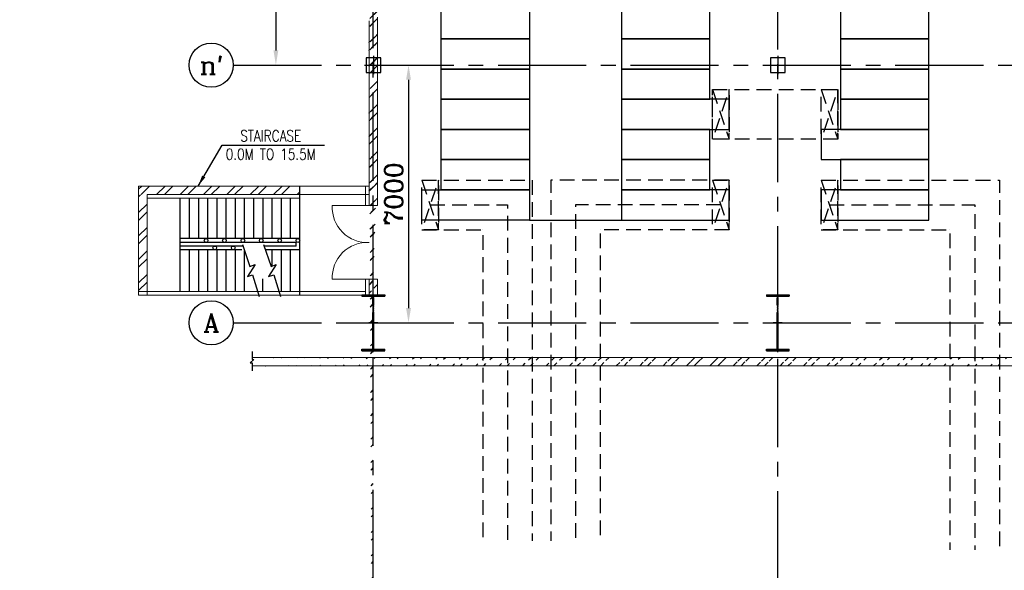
# Model space of a CAD drawing. Extents: x -7650383 to 4934791, y -137560 to 1826789.
# Tile 77 of 256: x 313112 to 339892, y 462358 to 477315. Entities that reach past the tile are written whole.
import ezdxf
from ezdxf.enums import TextEntityAlignment as Align

# ---------------------------------------------------------------- set-up
doc = ezdxf.new("R2010")
doc.units = 0
doc.header["$LTSCALE"] = 800
doc.header["$MEASUREMENT"] = 0
for name, pattern in [('CENTER', [2, 1.25, -0.25, 0.25, -0.25]), ('CENTER2', [1.125, 0.75, -0.125, 0.125, -0.125]), ('DASHED', [0.75, 0.5, -0.25])]:
    doc.linetypes.add(name, pattern=pattern)
doc.layers.get('0').update_dxf_attribs({"linetype": 'CONTINUOUS'})
for name, color, linetype in [('0-7-COL', 2, 'CENTER'), ('Aux_col', 7, 'CONTINUOUS'), ('COL', 1, 'CENTER'), ('FORMAT', 7, 'CONTINUOUS'), ('GRID', 8, 'CENTER'), ('GT_5', 4, 'CONTINUOUS'), ('HATCH', 9, 'CONTINUOUS'), ('STR', 2, 'CONTINUOUS'), ('T', 3, 'CONTINUOUS'), ('TEXT', 3, 'CONTINUOUS')]:
    doc.layers.add(name, color=color, linetype=linetype)
doc.layers.add('DIM', color=4, linetype='CONTINUOUS', lineweight=13)
doc.layers.add('WALL', color=6, linetype='CONTINUOUS', lineweight=18)
doc.styles.add('HTX11', font='O8111901')
doc.styles.add('ROMANC', font='romanc')
doc.styles.add('ROMANS', font='ISO9.shx', dxfattribs={"width": 0.8})
doc.styles.add('S1', font='SIMPLEX.SHX', dxfattribs={"height": 200})
doc.styles.add('S3', font='ROMANS1.SHX', dxfattribs={"width": 0.8})
doc.styles.get("Standard").update_dxf_attribs({"font": 'ISO9'})
doc.dimstyles.get("Standard").update_dxf_attribs({"dimtxt": 0.18, "dimasz": 0.18, "dimexe": 0.18, "dimexo": 0.0625, "dimgap": 0.09, "dimtad": 0, "dimtih": 1, "dimtoh": 1, "dimdec": 4, "dimzin": 0, "dimdsep": 46, "dimtxsty": 'Standard', "dimcen": 0.09, "dimadec": 0, "dimazin": 0, "dimtfac": 1, "dimtdec": 4, "dimtofl": 0, "dimtmove": 0, "dimatfit": 3, "dimfxl": 1, "dimtolj": 1, "dimtzin": 0, "dimarcsym": 0})
doc.dimstyles.new('STANDARD$0', dxfattribs={"dimtxt": 250, "dimasz": 200, "dimexe": 0, "dimexo": 0, "dimgap": 100, "dimtad": 1, "dimdec": 0, "dimzin": 0, "dimdsep": 46, "dimtxsty": 'S1', "dimcen": 0, "dimadec": 0, "dimazin": 0, "dimtfac": 1, "dimtdec": 0, "dimtmove": 2, "dimatfit": 3, "dimfxl": 1, "dimtolj": 1, "dimtzin": 0, "dimarcsym": 0})
pattern_1 = [(45, (236850.27, 370560), (-318.198, 318.198), []), (45, (237062.4, 370560), (-318.198, 318.198), [])]
pattern_2 = [(45, (236850.27, 370560), (-318.198, 318.198), []), (45, (237062.4, 370560), (-318.198, 318.198), [])]

# ---------------------------------------------------------------- blocks, each defined once
blk = doc.blocks.new('A$C41E52089')
at = {"layer": 'COL'}
h = blk.add_hatch(dxfattribs=at)
h.set_pattern_fill('ANSI31', color=256, scale=100, style=0)
h.paths.add_polyline_path([(310, -720), (0, -720), (0, -760), (310, -760)])
h.paths.add_polyline_path([(0, -720), (-310, -720), (-310, -760), (0, -760)])
h.paths.add_polyline_path([(0, 0), (-13, 0), (-13, -720), (0, -720)])
h.paths.add_polyline_path([(0, 720), (-13, 720), (-13, 0), (0, 0)])
h.paths.add_polyline_path([(12, 0), (0, 0), (0, -720), (12, -720)])
h.paths.add_polyline_path([(12, 720), (0, 720), (0, 0), (12, 0)])
h.paths.add_polyline_path([(310, 760), (0, 760), (0, 720), (12, 720), (310, 720)])
h.paths.add_polyline_path([(0, 760), (-310, 760), (-310, 720), (0, 720)])
for p, q in [((-310, 760), (310, 760)), ((-310, 760), (-310, 720)), ((-310, 720), (310, 720)), ((-13, -720), (-13, 720)), ((12, -720), (12, 720)), ((310, 760), (310, 720)), ((-310, -720), (310, -720)), ((-310, -760), (-310, -720)), ((-310, -760), (310, -760)), ((310, -760), (310, -720))]:
    blk.add_line(p, q, dxfattribs=at)
at = {"layer": 'COL', "color": 2}
for p, q in [((0, -800), (0, 800)), ((123, 0), (-123, 0))]:
    blk.add_line(p, q, dxfattribs=at)
blk = doc.blocks.new('*D277')
at = {"layer": 'DIM', "linetype": 'Continuous', "lineweight": -2, "transparency": 16777216}
for p, q in [((320080, 483082), (320080, 483082)), ((320080, 476082), (320080, 476082))]:
    blk.add_line(p, q, dxfattribs=at)
at = {"layer": 'DIM', "color": 4, "linetype": 'Continuous', "lineweight": -2, "transparency": 16777216}
blk.add_line((320080, 482682), (320080, 476482), dxfattribs=at)
at = {"layer": 'DIM', "color": 4, "linetype": 'Continuous', "transparency": 16777216}
for points in [[(320013, 482682), (320147, 482682), (320080, 483082)], [(320013, 476482), (320147, 476482), (320080, 476082)]]:
    blk.add_solid(points, dxfattribs=at)
at = {"layer": 'DIM', "linetype": 'Continuous', "transparency": 16777216, "insert": (319680, 479582), "char_height": 500, "attachment_point": 5, "rotation": 90, "style": 'ROMANC'}
blk.add_mtext('\\A1;7000', dxfattribs=at)
blk = doc.blocks.new('*D278')
at = {"layer": 'DIM', "linetype": 'Continuous', "lineweight": -2, "transparency": 16777216}
for p, q in [((323564, 476082), (323687, 476082)), ((322004, 469082), (323687, 469082))]:
    blk.add_line(p, q, dxfattribs=at)
at = {"layer": 'DIM', "color": 4, "linetype": 'Continuous', "lineweight": -2, "transparency": 16777216}
blk.add_line((323687, 475682), (323687, 469482), dxfattribs=at)
at = {"layer": 'DIM', "color": 4, "linetype": 'Continuous', "transparency": 16777216}
for points in [[(323621, 475682), (323754, 475682), (323687, 476082)], [(323621, 469482), (323754, 469482), (323687, 469082)]]:
    blk.add_solid(points, dxfattribs=at)
at = {"layer": 'DIM', "linetype": 'Continuous', "transparency": 16777216, "insert": (323287, 472582), "char_height": 500, "attachment_point": 5, "rotation": 90, "style": 'ROMANC'}
blk.add_mtext('\\A1;7000', dxfattribs=at)

msp = doc.modelspace()

# ---------------------------------------------------------------- hatches: boundary and pattern name
at = {"layer": 'HATCH'}
h = msp.add_hatch(dxfattribs=at)
h.set_pattern_fill('ANSI32', color=256, scale=1200, style=0)
h.set_pattern_definition(pattern_1)
edge = h.paths.add_edge_path()
edge.add_line((322615.1, 473781.7), (322615.1, 477381.7))
edge.add_line((322730.1, 449571.6), (322730.1, 519876.9))
edge.add_line((322845.1, 473781.7), (322845.1, 477381.7))
h = msp.add_hatch(dxfattribs=at)
h.set_pattern_fill('ANSI32', color=256, scale=1200, style=0)
h.set_pattern_definition(pattern_1)
edge = h.paths.add_edge_path()
edge.add_line((322615.1, 477781.7), (322615.1, 482880.6))
edge.add_line((322730.1, 449571.6), (322730.1, 519876.9))
edge.add_line((322845.1, 477781.7), (322845.1, 482880.6))
h = msp.add_hatch(dxfattribs=at)
h.set_pattern_fill('ANSI32', color=256, scale=1200, style=0)
h.set_pattern_definition(pattern_2)
edge = h.paths.add_edge_path()
edge.add_line((322615.1, 477881.7), (322615.1, 482781.7))
edge.add_line((322730.1, 462536.8), (322730.1, 470263.2))
edge.add_line((322845.1, 477881.7), (322845.1, 482781.7))
h = msp.add_hatch(dxfattribs=at)
h.set_pattern_fill('ANSI32', color=256, scale=1200, style=0)
h.set_pattern_definition(pattern_2)
edge = h.paths.add_edge_path()
edge.add_line((322615.1, 473881.7), (322615.1, 477281.7))
edge.add_line((322730.1, 462536.8), (322730.1, 470263.2))
edge.add_line((322845.1, 473881.7), (322845.1, 477281.7))
h = msp.add_hatch(dxfattribs=at)
h.set_pattern_fill('ANSI32', color=256, scale=1200, style=0)
h.set_pattern_definition(pattern_1)
edge = h.paths.add_edge_path()
edge.add_line((322845.1, 472796.7), (322845.1, 473381.7))
edge.add_line((322615.1, 472461.2), (322615.1, 473381.7))
h = msp.add_hatch(dxfattribs=at)
h.set_pattern_fill('ANSI32', color=256, scale=1200, style=0)
h.set_pattern_definition(pattern_2)
edge = h.paths.add_edge_path()
edge.add_line((322845.1, 472263.2), (322845.1, 473281.7))
edge.add_line((322615.1, 472263.2), (322615.1, 473281.7))
h = msp.add_hatch(dxfattribs=at)
h.set_pattern_fill('ANSI32', color=256, scale=1200, style=0)
h.set_pattern_definition([(45, (228420.5, 386059.9), (-318.198, 318.198), []), (45, (228632.63, 386059.9), (-318.198, 318.198), [])])
h.paths.add_polyline_path([(316346.1, 472796.7), (320730.1, 472796.7), (320730.1, 472566.7), (316346.1, 472566.7)])
h.paths.add_polyline_path([(316346.1, 472555.8), (316576.1, 472555.8), (316576.1, 469831.7), (316346.1, 469831.7)])
h = msp.add_hatch(dxfattribs=at)
h.set_pattern_fill('ANSI32', color=256, scale=1200, style=0)
h.set_pattern_definition([(45, (236850.27, 367788.77), (-318.198, 318.198), []), (45, (237062.4, 367788.77), (-318.198, 318.198), [])])
edge = h.paths.add_edge_path()
edge.add_line((322845.1, 469831.7), (322845.1, 470263.2))
edge.add_line((322615.1, 469831.7), (322615.1, 470263.2))
h = msp.add_hatch(dxfattribs=at)
h.set_pattern_fill('ANSI32', color=256, scale=1200, style=0)
h.set_pattern_definition([(45, (238350.27, 370560), (-318.198, 318.198), []), (45, (238562.4, 370560), (-318.198, 318.198), [])])
edge = h.paths.add_edge_path()
edge.add_line((344285.1, 467911.7), (319432.5, 467911.5))
edge.add_line((344055.1, 468141.7), (319432.5, 468141.7))

# ---------------------------------------------------------------- linework, layer by layer
msp.add_line((326979.1, 471872.7), (329479.1, 471872.7))
for points in [[(324576.1, 477612.7), (326979.1, 477612.7), (326979.1, 476792.7), (324576.1, 476792.7)], [(331882.1, 477612.7), (329479.1, 477612.7), (329479.1, 476792.7), (331882.1, 476792.7)], [(335435.9, 476792.7), (337838.9, 476792.7), (337838.9, 477612.7), (335435.9, 477612.7)], [(324576.1, 476792.7), (326979.1, 476792.7), (326979.1, 475972.7), (324576.1, 475972.7)], [(331882.1, 476792.7), (329479.1, 476792.7), (329479.1, 475972.7), (331882.1, 475972.7)], [(335435.9, 475972.7), (337838.9, 475972.7), (337838.9, 476792.7), (335435.9, 476792.7)], [(324576.1, 475972.7), (326979.1, 475972.7), (326979.1, 475152.7), (324576.1, 475152.7)], [(331882.1, 475972.7), (329479.1, 475972.7), (329479.1, 475152.7), (331882.1, 475152.7)], [(335435.9, 475152.7), (337838.9, 475152.7), (337838.9, 475972.7), (335435.9, 475972.7)], [(324576.1, 475152.7), (326979.1, 475152.7), (326979.1, 474332.7), (324576.1, 474332.7)], [(332406.1, 475152.7), (329479.1, 475152.7), (329479.1, 474332.7), (332406.1, 474332.7)], [(335435.9, 474332.7), (337838.9, 474332.7), (337838.9, 475152.7), (335435.9, 475152.7)], [(324576.1, 474332.7), (326979.1, 474332.7), (326979.1, 473512.7), (324576.1, 473512.7)], [(331882.1, 474332.7), (329479.1, 474332.7), (329479.1, 473512.7), (331882.1, 473512.7)], [(334911.9, 473512.7), (337838.9, 473512.7), (337838.9, 474332.7), (334911.9, 474332.7)], [(324576.1, 473512.7), (326979.1, 473512.7), (326979.1, 472692.7), (324576.1, 472692.7)], [(331882.1, 473512.7), (329479.1, 473512.7), (329479.1, 472692.7), (331882.1, 472692.7)], [(335435.9, 472692.7), (337838.9, 472692.7), (337838.9, 473512.7), (335435.9, 473512.7)], [(324052.1, 472692.7), (326979.1, 472692.7), (326979.1, 471872.7), (324052.1, 471872.7)], [(332406.1, 472692.7), (329479.1, 472692.7), (329479.1, 471872.7), (332406.1, 471872.7)], [(334911.9, 471872.7), (337838.9, 471872.7), (337838.9, 472692.7), (334911.9, 472692.7)]]:
    msp.add_lwpolyline(points, close=True)
at = {"color": 3, "linetype": 'DASHED', "flags": 128}
for points in [[(331956.1, 475417.7), (332406.1, 475417.7), (332406.1, 474067.7), (331956.1, 474067.7), (331956.1, 475417.7), (332406.1, 474067.7), (332406.1, 475417.7), (331956.1, 474067.7)], [(334911.9, 475417.7), (335361.9, 475417.7), (335361.9, 474067.7), (334911.9, 474067.7), (334911.9, 475417.7), (335361.9, 474067.7), (335361.9, 475417.7), (334911.9, 474067.7)], [(324052.1, 472957.7), (324502.1, 472957.7), (324502.1, 471607.7), (324052.1, 471607.7), (324052.1, 472957.7), (324502.1, 471607.7), (324502.1, 472957.7), (324052.1, 471607.7)], [(324052.1, 472957.7), (327054.1, 472957.7), (327054.1, 472957.7), (327054.1, 463159.6)], [(332406.1, 472957.7), (327554.1, 472957.7), (327554.1, 472957.7), (327554.1, 463159.6)], [(331956.1, 472957.7), (332406.1, 472957.7), (332406.1, 471607.7), (331956.1, 471607.7), (331956.1, 472957.7), (332406.1, 471607.7), (332406.1, 472957.7), (331956.1, 471607.7)], [(334911.9, 472957.7), (335361.9, 472957.7), (335361.9, 471607.7), (334911.9, 471607.7), (334911.9, 472957.7), (335361.9, 471607.7), (335361.9, 472957.7), (334911.9, 471607.7)], [(334911.9, 472957.7), (337838.9, 472957.7), (339088.9, 472957.7), (339763.9, 472957.7), (339763.9, 462915.5)], [(324277.1, 472282.7), (326379.1, 472282.7), (326379.1, 463159.6)], [(332181.1, 472282.7), (328229.1, 472282.7), (328229.1, 463159.6)], [(335136.9, 472282.7), (338063.9, 472282.7), (339088.9, 472282.7), (339088.9, 472282.7), (339088.9, 462915.5)], [(324052.1, 471607.7), (325704.1, 471607.7), (325704.1, 471607.7), (325704.1, 463159.6)], [(332406.1, 471607.7), (328904.1, 471607.7), (328904.1, 471607.7), (328904.1, 463159.6)], [(334911.9, 471607.7), (338413.9, 471607.7), (338413.9, 471607.7), (338413.9, 471607.7), (338413.9, 462915.5)]]:
    msp.add_lwpolyline(points, dxfattribs=at)
at = {"color": 3, "linetype": 'DASHED'}
msp.add_lwpolyline([(331956.1, 475417.7), (335361.9, 475417.7), (335361.9, 474067.7), (331956.1, 474067.7)], close=True, dxfattribs=at)
at = {"flags": 128}
msp.add_lwpolyline([(319432.5, 468298), (319432.5, 468082.1), (319484.3, 468082.1), (319380.7, 467995.8), (319432.5, 467995.8), (319432.5, 467779.9)], dxfattribs=at)
at = {"layer": '0-7-COL', "color": 6, "linetype": 'Continuous'}
for centre in [(318321.9, 476082), (318321.9, 469082)]:
    msp.add_circle(centre, 600, dxfattribs=at)
at = {"layer": 'Aux_col'}
for p, q in [((322935.8, 476281.7), (322535.8, 476281.7)), ((322535.8, 476281.7), (322535.8, 475881.7)), ((322735.8, 476331.7), (322735.8, 475831.7)), ((322935.8, 475881.7), (322935.8, 476281.7)), ((333935.8, 476281.7), (333535.8, 476281.7)), ((333535.8, 476281.7), (333535.8, 475881.7)), ((333735.8, 476331.7), (333735.8, 475831.7)), ((333935.8, 475881.7), (333935.8, 476281.7)), ((322485.8, 476081.7), (322985.8, 476081.7)), ((322535.8, 475881.7), (322935.8, 475881.7)), ((333485.8, 476081.7), (333985.8, 476081.7)), ((333535.8, 475881.7), (333935.8, 475881.7))]:
    msp.add_line(p, q, dxfattribs=at)
at = {"layer": 'FORMAT', "flags": 128}
for points in [[(319171.6, 471204.1), (319375.7, 470613.9), (319515.1, 470663.5), (319304.9, 470341.1), (319446.2, 470384.6), (319627.2, 469795.8)], [(319746.8, 471204.1), (319950.8, 470613.9), (320090.2, 470663.5), (319880, 470341.1), (320021.3, 470384.6), (320202.3, 469795.8)]]:
    msp.add_lwpolyline(points, dxfattribs=at)
at = {"layer": 'GRID', "linetype": 'CENTER2', "ltscale": 4}
for p, q in [((322730.1, 458541.2), (322730.1, 534530.8)), ((333730.1, 458503.7), (333730.1, 534602.5)), ((318921.9, 476081.7), (345402.5, 476081.7)), ((318921.9, 469081.7), (345119.5, 469081.7))]:
    msp.add_line(p, q, dxfattribs=at)
at = {"layer": 'STR'}
for p, q in [((320730.1, 471066.7), (320730.1, 472796.7)), ((317480.1, 469931.7, -370380.4), (317480.1, 472466.7, -14056.2)), ((317730.1, 471366.7), (317730.1, 472466.7)), ((317980.1, 471366.7), (317980.1, 472466.7)), ((318230.1, 471366.7), (318230.1, 472466.7)), ((318480.1, 471366.7), (318480.1, 472466.7)), ((318730.1, 471366.7), (318730.1, 472466.7)), ((318980.1, 471366.7), (318980.1, 472466.7)), ((319230.1, 471366.7), (319230.1, 472466.7)), ((319480.1, 471366.7), (319480.1, 472466.7)), ((319730.1, 471366.7), (319730.1, 472466.7)), ((319980.1, 471366.7), (319980.1, 472466.7)), ((320230.1, 471366.7), (320230.1, 472466.7)), ((320480.1, 471366.7), (320480.1, 472466.7)), ((320730.1, 471366.7), (317480.1, 471366.7)), ((320630.1, 471266.7), (317480.1, 471266.7)), ((319184.6, 471166.7), (317480.1, 471166.7)), ((319153.8, 471066.7), (317480.1, 471066.7)), ((317730.1, 469931.7), (317730.1, 471066.7)), ((317980.1, 469931.7), (317980.1, 471066.7)), ((318230.1, 469931.7), (318230.1, 471066.7)), ((318480.1, 469931.7), (318480.1, 471066.7)), ((318730.1, 469931.7), (318730.1, 471066.7)), ((318980.1, 469931.7), (318980.1, 471066.7)), ((320630.1, 471166.7), (319759.7, 471166.7)), ((320730.1, 471066.7), (319794.3, 471066.7)), ((319980.1, 470624.3), (319980.1, 471066.7)), ((320230.1, 469931.7), (320230.1, 471066.7)), ((320480.1, 469931.7), (320480.1, 471066.7)), ((320630.1, 471166.7), (320630.1, 471266.7)), ((320730.1, 469831.7, -370380.4), (320730.1, 471066.7)), ((319230.1, 469931.7), (319230.1, 471035.1)), ((319725.1, 469931.7), (319725.1, 470274.4))]:
    msp.add_line(p, q, dxfattribs=at)
for centre in [(318181.9, 471316.7), (318681.9, 471316.7), (319181.9, 471316.7), (319681.9, 471316.7), (320181.9, 471316.7), (320680.4, 471316.7), (318418.9, 471116.7), (318918.9, 471116.7)]:
    msp.add_circle(centre, 50, dxfattribs=at)
at = {"layer": 'WALL'}
for p, q in [((322615.1, 472263.2), (322615.1, 477281.7)), ((322845.1, 472263.2), (322845.1, 477381.7)), ((322845.1, 473881.7), (322845.1, 477281.7)), ((316346.1, 469831.7, -370380.4), (316346.1, 472796.7)), ((316346.1, 472796.7), (322615.1, 472796.7)), ((322515.1, 472796.7), (322515.1, 472263.2)), ((322515.1, 472796.7), (322615.1, 472796.7, 370380.4)), ((322615.1, 472796.7, 370380.4), (322615.1, 472263.2, 303736.1)), ((316576.1, 472566.7, -370380.4), (322615.1, 472566.7, 16517)), ((316576.1, 469831.7, -370380.4), (316576.1, 472566.7, -370380.4)), ((316576.1, 472466.7, -370380.4), (320730.1, 472466.7, -370380.4)), ((322615.1, 472263.2), (322615.1, 472621.9)), ((322615.1, 472263.2), (322615.1, 472621.9)), ((321615.1, 472263.2), (322845.1, 472263.2)), ((322515.1, 471263.4), (322515.1, 471263)), ((321615.1, 470263.2), (322845.1, 470263.2)), ((322515.1, 470263.2), (322515.1, 469831.7)), ((322615.1, 469831.7), (322615.1, 470263.2)), ((322615.1, 469831.7), (322615.1, 470263.2)), ((322615.1, 470263.2, 53901.1), (322615.1, 469831.7)), ((322845.1, 469831.7), (322845.1, 470263.2)), ((322845.1, 469831.7), (322845.1, 470263.2)), ((316346.1, 469931.7, -370380.4), (322515.1, 469931.7, 150806)), ((316346.1, 469831.7, -370380.4), (322515.1, 469831.7, -370380.4)), ((322515.1, 469831.7), (322615.1, 469831.7)), ((344055.1, 468141.7), (319432.5, 468141.7)), ((326730.1, 468141.7), (319432.5, 468141.7)), ((328730.1, 468141.7), (344055.1, 468141.7)), ((344285.1, 467911.7), (319432.5, 467911.5)), ((326730.1, 467911.7), (319432.5, 467911.7)), ((328730.1, 467911.7), (344285.1, 467911.7))]:
    msp.add_line(p, q, dxfattribs=at)
for centre, start, end in [((322563, 472211.2), 176.85716, 273.14284), ((322563, 470315.3), 86.85716, 183.14284)]:
    msp.add_arc(centre, 949.4, start, end, dxfattribs=at)

# ---------------------------------------------------------------- block references
at = {"layer": 'COL'}
for p in [(322730.1, 469081.7), (333730.1, 469081.7)]:
    msp.add_blockref('A$C41E52089', p, dxfattribs=at)

# ---------------------------------------------------------------- texts
at = {"layer": '0-7-COL', "color": 6, "linetype": 'Continuous', "style": 'ROMANC'}
for s, p in [("n'", (318321.9, 476082)), ('A', (318321.9, 469082))]:
    msp.add_text(s, height=500, dxfattribs=at).set_placement(p, align=Align.MIDDLE)
at = {"layer": 'GT_5', "insert": (302163, 471455.2), "char_height": 250, "width": 3752.816, "attachment_point": 1, "style": 'HTX11'}
msp.add_mtext('\\pi31.17;MONORAIL FOR LUB \\P\\pi465.69;OIL UNLOADING \\P\\pi1037.1;TOS:4.0M', dxfattribs=at)
at = {"layer": 'T', "attachment_point": 1, "style": 'S3'}
for s, insert, char_height, width in [('\\pi133.9;WALL AND RAMP TO \\P\\pi214.85;BE ERECTED AFTER \\P\\pi391.04;INSTALLATION OF \\P\\pi1314.8;TANK', (302075.3, 474706.1), 250, 3353.504), ('\\pi1004;STAIRCASE \\P\\pi609.76;0.0M TO 15.5M', (318108.1, 474310.3, 321285.2), 300, 3893.798)]:
    msp.add_mtext(s, dxfattribs=dict(at, insert=insert, char_height=char_height, width=width))
at = {"layer": 'TEXT', "attachment_point": 1, "style": 'ROMANS'}
for s, insert, char_height, width in [('\\pi816.75;MONORAIL FOR \\P\\pi199.61;HANDLING OF ACW & \\P\\pi348.18;DMCW PUMPS FROM \\P\\pi342.47;SOFIT OF EL. 9.0 M \\P\\pi1605.3;FLOOR', (269533.2, 478931.3), 300, 4273.502), ('\\pi122.45;UNIT OIL \\P\\pi122.45;PURIFIER \\P\\pi282.45;(HOLD)', (261530.7, 472426.9), 300, 1742.051), ('\\pi244.39;MONORAIL FOR \\P\\pi124.39;HANDLING OF BF \\P\\pi301.06;VALVES FROM \\P\\pi77.725;SOFIT OF EL. 10M \\P\\pi674.39;FLOOR.', (227849.6, 471822.9), 175, 2028.783)]:
    msp.add_mtext(s, dxfattribs=dict(at, insert=insert, char_height=char_height, width=width))

# ---------------------------------------------------------------- dimensions: what is measured, and where the dimension line sits
at = {"layer": 'DIM', "linetype": 'Continuous'}
for base, p1, p2, picture, middle in [((320079.9, 476081.7), (320079.9, 483081.7), (320079.9, 476081.7), '*D277', (319679.9, 479581.7)), ((323687.3, 469081.7), (323564.3, 476081.7), (322004.3, 469081.7), '*D278', (323287.3, 472581.7))]:
    dim = msp.add_linear_dim(base=base, p1=p1, p2=p2, angle=90, dimstyle='STANDARD$0', override={"dimscale": 100, "dimtxt": 5, "dimasz": 4, "dimgap": 1.5, "dimtxsty": 'ROMANC', "dimclrd": 4, "dimclre": 256, "dimclrt": 256, "dimtix": 1}, dxfattribs=at)
    dim.commit()
    dim.dimension.update_dxf_attribs({"geometry": picture, "text_midpoint": middle})

# ---------------------------------------------------------------- leaders
msp.add_leader([(317965.2, 472796.7), (318614.4, 473905.9), (321404.9, 473905.9)], dimstyle='Standard', override={"dimtxt": 350, "dimasz": 300, "dimexe": 0, "dimexo": 0, "dimgap": 100, "dimtad": 0, "dimtih": 0, "dimtoh": 0, "dimdec": 0, "dimtxsty": 'ROMANS', "dimcen": 0, "dimclrd": 9, "dimclre": 9, "dimclrt": 256, "dimtdec": 0, "dimtix": 1, "dimtofl": 1, "dimatfit": 0})

doc.saveas('drawing.dxf')
